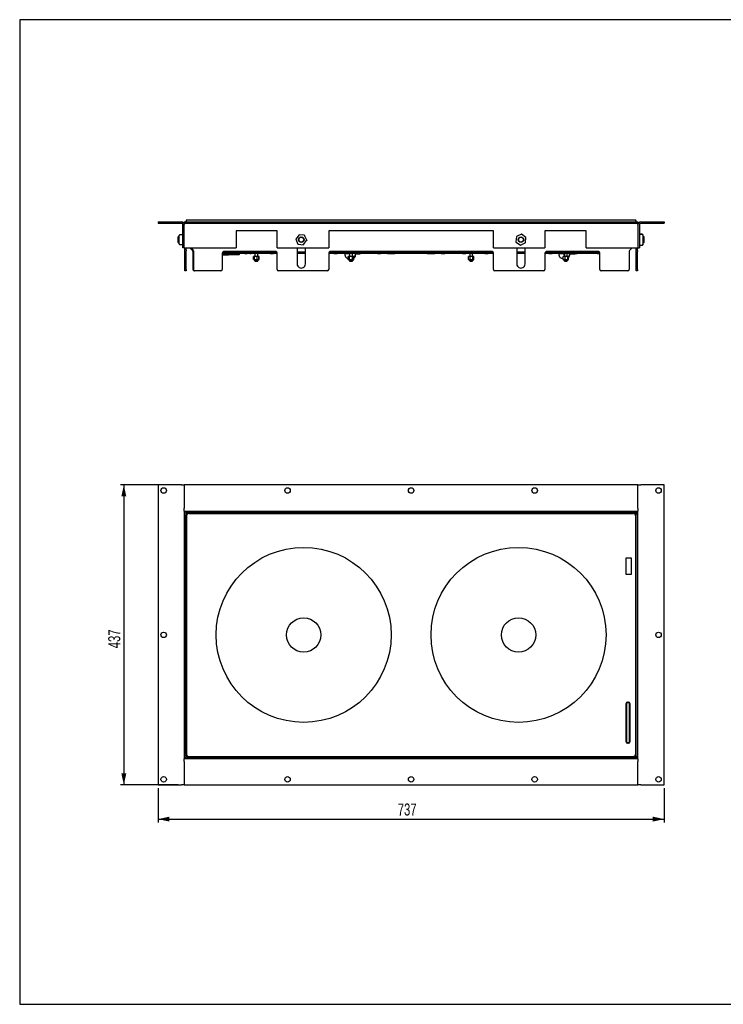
# Model space of a CAD drawing. Extents: x 24 to 2074, y 25 to 1460.
# Tile 1 of 2: x 24 to 1049, y 25 to 1460. Entities that reach past the tile are written whole.
import ezdxf
from ezdxf.enums import TextEntityAlignment as Align

# ---------------------------------------------------------------- set-up
doc = ezdxf.new("R2010")
doc.units = 0
doc.header["$LTSCALE"] = 5
doc.linetypes.add('CENTERX2', pattern=[20.32, 12.7, -2.54, 2.54, -2.54])
doc.layers.get('0').update_dxf_attribs({"linetype": 'CONTINUOUS'})
doc.layers.add('LAYER1', color=2, linetype='CONTINUOUS')
doc.layers.add('LAYER2', color=3, linetype='CENTERX2')
doc.dimstyles.new('SLDDIMSTYLE0', dxfattribs={"dimtxt": 17.5, "dimasz": 16.51, "dimexe": 0, "dimexo": 0.0625, "dimgap": 4.375, "dimtad": 1, "dimrnd": 1e-09, "dimzin": 12, "dimsah": 1, "dimcen": 0.09, "dimazin": 3, "dimtfac": 1, "dimtofl": 0, "dimtmove": 0, "dimatfit": 3})

# ---------------------------------------------------------------- blocks, each defined once
blk = doc.blocks.new('_D')
at = {"layer": 'LAYER2', "color": 3, "linetype": 'CONTINUOUS'}
for p, q in [((254.7, 781.9), (170.7, 781.9)), ((175.7, 781.9), (175.7, 344.9)), ((254.7, 344.9), (170.7, 344.9))]:
    blk.add_line(p, q, dxfattribs=at)
for points in [[(175.7, 781.9), (172.1, 765.3), (179.3, 765.3)], [(175.7, 344.9), (179.3, 361.4), (172.1, 361.4)]]:
    blk.add_solid(points, dxfattribs=at)
at = {"layer": 'LAYER2', "color": 3, "linetype": 'CONTINUOUS', "width": 0.7}
blk.add_text('437', height=17.5, rotation=90, dxfattribs=at).set_placement((175.7, 544, 31.2), align=Align.BOTTOM_LEFT)
blk = doc.blocks.new('_D_1')
at = {"layer": 'LAYER2', "color": 3, "linetype": 'CONTINUOUS'}
for p, q in [((225.7, 339.9), (225.7, 289.9)), ((962.7, 339.9), (962.7, 289.9)), ((225.7, 294.9), (962.7, 294.9))]:
    blk.add_line(p, q, dxfattribs=at)
for points in [[(225.7, 294.9), (242.2, 291.3), (242.2, 298.5)], [(962.7, 294.9), (946.2, 298.5), (946.2, 291.3)]]:
    blk.add_solid(points, dxfattribs=at)
at = {"layer": 'LAYER2', "color": 3, "linetype": 'CONTINUOUS', "width": 0.7}
blk.add_text('737', height=17.5, dxfattribs=at).set_placement((574.8, 294.9, 31.2), align=Align.BOTTOM_LEFT)

msp = doc.modelspace()

# ---------------------------------------------------------------- linework, layer by layer
at = {"color": 7, "linetype": 'CONTINUOUS'}
for p, q in [((2074, 1460), (24, 1460)), ((24, 1460), (24, 25)), ((24, 25), (2074, 25))]:
    msp.add_line(p, q, dxfattribs=at)
at = {"layer": 'LAYER1', "color": 2, "linetype": 'CONTINUOUS'}
for p, q in [((225.684, 1165.344), (225.684, 1163.344)), ((225.684, 1165.344), (259.684, 1165.344)), ((225.684, 1163.344), (259.684, 1163.344)), ((263.684, 1165.344), (263.684, 1163.344)), ((263.684, 1165.344), (924.684, 1165.344)), ((263.684, 1163.344), (924.684, 1163.344)), ((263.684, 1163.344), (263.684, 1161.344)), ((267.074, 1168.344), (270.426, 1168.344)), ((270.426, 1168.344), (917.941, 1168.344)), ((917.941, 1168.344), (921.293, 1168.344)), ((924.684, 1165.344), (924.684, 1163.344)), ((924.684, 1161.344), (924.684, 1163.344)), ((928.684, 1165.344), (962.684, 1165.344)), ((928.684, 1163.344), (962.684, 1163.344)), ((962.684, 1165.344), (962.684, 1163.344)), ((261.684, 1127.344), (261.684, 1161.344)), ((263.684, 1127.344), (263.684, 1161.344)), ((399.184, 1152.344), (339.184, 1152.344)), ((339.184, 1152.344), (339.184, 1127.344)), ((399.184, 1127.344), (399.184, 1152.344)), ((714.184, 1152.344), (474.184, 1152.344)), ((474.184, 1152.344), (474.184, 1127.344)), ((714.184, 1127.344), (714.184, 1152.344)), ((789.184, 1152.344), (789.184, 1127.344)), ((849.184, 1152.344), (789.184, 1152.344)), ((849.184, 1127.344), (849.184, 1152.344)), ((924.684, 1161.344), (924.684, 1127.344)), ((926.684, 1161.344), (926.684, 1127.344)), ((254.884, 1143.344), (254.434, 1142.894)), ((254.434, 1142.894), (254.434, 1137.831)), ((254.434, 1137.831), (254.434, 1135.794)), ((254.434, 1135.794), (254.884, 1135.344)), ((256.384, 1143.344), (254.884, 1143.344)), ((254.884, 1143.344), (254.884, 1137.64)), ((254.884, 1137.64), (254.884, 1135.344)), ((254.884, 1135.344), (256.384, 1135.344)), ((256.384, 1145.378), (256.384, 1145.435)), ((256.384, 1139.621), (256.384, 1145.378)), ((256.384, 1133.587), (256.384, 1139.621)), ((261.484, 1146.461), (257.384, 1146.461)), ((261.484, 1146.396), (257.384, 1146.396)), ((261.484, 1146.456), (261.484, 1146.461)), ((261.484, 1146.303), (261.484, 1146.396)), ((261.684, 1146.261), (261.683, 1146.268)), ((426.313, 1140.138), (429.399, 1133.044)), ((430.937, 1146.557), (426.336, 1140.337)), ((438.807, 1145.762), (431.12, 1146.637)), ((437.43, 1132.131), (442.031, 1138.35)), ((442.054, 1138.549), (438.968, 1145.643)), ((747.658, 1143.815), (746.964, 1136.11)), ((747.048, 1135.928), (753.375, 1131.475)), ((754.793, 1147.231), (747.773, 1143.979)), ((753.574, 1131.457), (760.594, 1134.709)), ((761.319, 1142.759), (754.992, 1147.213)), ((760.709, 1134.872), (761.403, 1142.578)), ((930.984, 1147.249), (926.884, 1147.249)), ((930.984, 1147.139), (926.884, 1147.139)), ((931.984, 1146.129), (931.984, 1146.032)), ((931.984, 1146.032), (931.984, 1141.566)), ((933.484, 1143.344), (931.984, 1143.344)), ((931.984, 1141.566), (931.984, 1134.878)), ((931.984, 1135.344), (933.484, 1135.344)), ((931.984, 1134.878), (931.984, 1132.655)), ((933.934, 1142.894), (933.484, 1143.344)), ((933.484, 1137.026), (933.484, 1143.344)), ((933.484, 1135.344), (933.484, 1137.026)), ((933.484, 1135.344), (933.934, 1135.794)), ((933.934, 1137.287), (933.934, 1142.894)), ((933.934, 1135.794), (933.934, 1137.287)), ((256.384, 1133.31), (256.384, 1133.587)), ((256.384, 1133.252), (256.384, 1133.31)), ((257.384, 1132.292), (261.484, 1132.292)), ((257.384, 1132.227), (261.484, 1132.227)), ((261.484, 1132.227), (261.484, 1132.227)), ((263.684, 1127.344), (261.684, 1127.344)), ((263.684, 1127.344), (339.184, 1127.344)), ((264.434, 1124.53), (264.434, 1127.344)), ((264.434, 1123.115), (264.434, 1124.53)), ((264.434, 1095.944), (264.434, 1123.115)), ((266.434, 1124.53), (266.434, 1127.344)), ((266.434, 1124.53), (266.434, 1123.115)), ((266.434, 1095.944), (266.434, 1123.115)), ((272.034, 1127.344), (275.848, 1123.53)), ((273.596, 1127.344), (276.411, 1124.53)), ((276.434, 1122.115), (276.434, 1095.944)), ((276.996, 1123.115), (276.996, 1095.944)), ((319.184, 1119.944), (319.184, 1095.944)), ((319.184, 1119.344), (327.975, 1119.344)), ((319.755, 1121.344), (361.134, 1121.344)), ((397.184, 1121.944), (321.184, 1121.944)), ((327.975, 1119.344), (329.269, 1119.344)), ((342.151, 1119.344), (329.269, 1119.344)), ((342.151, 1119.344), (343.634, 1119.344)), ((343.634, 1119.344), (343.634, 1117.344)), ((352.014, 1119.344), (343.634, 1119.344)), ((352.014, 1119.344), (355.228, 1119.344)), ((359.347, 1119.344), (355.228, 1119.344)), ((359.347, 1119.344), (361.134, 1119.344)), ((361.134, 1121.344), (361.134, 1119.344)), ((366.134, 1121.344), (361.134, 1121.344)), ((366.134, 1119.344), (361.134, 1119.344)), ((364.594, 1121.639), (363.915, 1121.392)), ((364.697, 1121.944), (364.697, 1121.809)), ((383.684, 1121.344), (366.134, 1121.344)), ((383.684, 1119.344), (366.134, 1119.344)), ((366.684, 1119.344), (366.684, 1114.644)), ((370.684, 1114.644), (370.684, 1119.344)), ((372.769, 1121.637), (372.655, 1121.663)), ((373.452, 1121.392), (372.661, 1121.68)), ((372.671, 1121.809), (372.671, 1121.944)), ((388.684, 1121.344), (383.684, 1121.344)), ((388.684, 1119.344), (383.684, 1119.344)), ((388.684, 1121.344), (388.684, 1119.344)), ((388.684, 1121.344), (393.684, 1121.344)), ((388.684, 1119.344), (393.684, 1119.344)), ((398.612, 1121.344), (393.684, 1121.344)), ((399.184, 1119.344), (393.684, 1119.344)), ((399.184, 1127.344), (474.184, 1127.344)), ((399.184, 1095.944), (399.184, 1119.944)), ((428.184, 1127.344), (428.184, 1103.944)), ((440.184, 1121.344), (428.184, 1121.344)), ((440.184, 1119.344), (428.184, 1119.344)), ((429.56, 1132.925), (437.247, 1132.051)), ((440.184, 1103.944), (440.184, 1127.344)), ((474.184, 1119.944), (474.184, 1095.944)), ((481.684, 1119.344), (474.184, 1119.344)), ((481.684, 1121.344), (474.755, 1121.344)), ((712.184, 1121.944), (476.184, 1121.944)), ((481.684, 1121.344), (486.684, 1121.344)), ((481.684, 1119.344), (486.684, 1119.344)), ((486.684, 1121.344), (486.684, 1119.344)), ((491.684, 1121.344), (486.684, 1121.344)), ((491.684, 1119.344), (486.684, 1119.344)), ((509.234, 1121.344), (491.684, 1121.344)), ((509.234, 1119.344), (491.684, 1119.344)), ((502.569, 1121.63), (501.915, 1121.392)), ((502.681, 1121.944), (502.681, 1121.809)), ((504.684, 1119.344), (504.684, 1114.644)), ((508.684, 1114.644), (508.684, 1119.344)), ((514.234, 1121.344), (509.234, 1121.344)), ((514.234, 1119.344), (509.234, 1119.344)), ((510.686, 1121.809), (510.686, 1121.944)), ((511.452, 1121.392), (510.744, 1121.649)), ((513.189, 1119.344), (513.189, 1118.844)), ((514.234, 1121.344), (514.234, 1119.344)), ((514.234, 1121.344), (550.184, 1121.344)), ((514.234, 1119.344), (519.234, 1119.344)), ((545.184, 1119.344), (519.234, 1119.344)), ((520.044, 1118.744), (520.044, 1119.344)), ((545.184, 1119.344), (550.184, 1119.344)), ((550.184, 1121.344), (550.184, 1119.344)), ((555.184, 1121.344), (550.184, 1121.344)), ((555.184, 1119.344), (550.184, 1119.344)), ((558.184, 1121.344), (555.184, 1121.344)), ((558.184, 1119.344), (555.184, 1119.344)), ((559.684, 1121.344), (558.184, 1121.344)), ((559.684, 1119.344), (558.184, 1119.344)), ((559.684, 1121.344), (559.684, 1119.344)), ((559.684, 1121.344), (570.684, 1121.344)), ((559.684, 1119.344), (570.684, 1119.344)), ((570.684, 1121.344), (570.684, 1119.344)), ((572.184, 1121.344), (570.684, 1121.344)), ((572.184, 1119.344), (570.684, 1119.344)), ((588.184, 1121.344), (572.184, 1121.344)), ((588.184, 1119.344), (572.184, 1119.344)), ((593.184, 1121.344), (588.184, 1121.344)), ((593.184, 1119.344), (588.184, 1119.344)), ((593.184, 1121.344), (593.184, 1119.344)), ((593.184, 1121.344), (595.184, 1121.344)), ((595.184, 1119.344), (593.184, 1119.344)), ((595.184, 1121.344), (595.184, 1119.344)), ((600.184, 1121.344), (595.184, 1121.344)), ((600.184, 1119.344), (595.184, 1119.344)), ((616.184, 1121.344), (600.184, 1121.344)), ((616.184, 1119.344), (600.184, 1119.344)), ((617.684, 1121.344), (616.184, 1121.344)), ((617.684, 1119.344), (616.184, 1119.344)), ((617.684, 1121.344), (617.684, 1119.344)), ((617.684, 1121.344), (628.684, 1121.344)), ((617.684, 1119.344), (628.684, 1119.344)), ((628.684, 1121.344), (628.684, 1119.344)), ((630.184, 1121.344), (628.684, 1121.344)), ((630.184, 1119.344), (628.684, 1119.344)), ((633.184, 1121.344), (630.184, 1121.344)), ((633.184, 1119.344), (630.184, 1119.344)), ((638.184, 1121.344), (633.184, 1121.344)), ((638.184, 1119.344), (633.184, 1119.344)), ((638.184, 1121.344), (638.184, 1119.344)), ((638.184, 1121.344), (674.134, 1121.344)), ((638.184, 1119.344), (643.184, 1119.344)), ((669.134, 1119.344), (643.184, 1119.344)), ((669.134, 1119.344), (674.134, 1119.344)), ((674.134, 1121.344), (674.134, 1119.344)), ((679.134, 1121.344), (674.134, 1121.344)), ((679.134, 1119.344), (674.134, 1119.344)), ((678.047, 1121.804), (676.915, 1121.392)), ((677.992, 1121.637), (678.05, 1121.796)), ((678.13, 1121.944), (678.13, 1121.824)), ((696.684, 1121.344), (679.134, 1121.344)), ((696.684, 1119.344), (679.134, 1119.344)), ((679.684, 1119.344), (679.684, 1114.644)), ((683.684, 1114.644), (683.684, 1119.344)), ((685.237, 1121.824), (685.237, 1121.944)), ((685.237, 1121.825), (685.238, 1121.809)), ((686.452, 1121.392), (685.32, 1121.804)), ((701.684, 1121.344), (696.684, 1121.344)), ((701.684, 1119.344), (696.684, 1119.344)), ((701.684, 1121.344), (701.684, 1119.344)), ((701.684, 1121.344), (706.684, 1121.344)), ((701.684, 1119.344), (706.684, 1119.344)), ((713.612, 1121.344), (706.684, 1121.344)), ((714.184, 1119.344), (706.684, 1119.344)), ((714.184, 1127.344), (789.184, 1127.344)), ((714.184, 1095.944), (714.184, 1119.944)), ((748.184, 1127.344), (748.184, 1103.944)), ((760.184, 1121.344), (748.184, 1121.344)), ((760.184, 1119.344), (748.184, 1119.344)), ((760.184, 1103.944), (760.184, 1127.344)), ((789.184, 1119.944), (789.184, 1095.944)), ((794.684, 1119.344), (789.184, 1119.344)), ((794.684, 1121.344), (789.755, 1121.344)), ((867.184, 1121.944), (791.184, 1121.944)), ((794.684, 1121.344), (799.684, 1121.344)), ((794.684, 1119.344), (799.684, 1119.344)), ((799.684, 1121.344), (799.684, 1119.344)), ((804.684, 1121.344), (799.684, 1121.344)), ((804.684, 1119.344), (799.684, 1119.344)), ((822.234, 1121.344), (804.684, 1121.344)), ((822.234, 1119.344), (804.684, 1119.344)), ((815.581, 1121.634), (814.915, 1121.392)), ((815.676, 1121.944), (815.676, 1121.809)), ((817.684, 1119.344), (817.684, 1114.644)), ((821.684, 1114.644), (821.684, 1119.344)), ((827.234, 1121.344), (822.234, 1121.344)), ((827.234, 1119.344), (822.234, 1119.344)), ((823.691, 1121.809), (823.691, 1121.944)), ((824.452, 1121.392), (823.806, 1121.627)), ((825.228, 1119.344), (825.228, 1118.844)), ((827.234, 1121.344), (827.234, 1119.344)), ((827.234, 1121.344), (868.612, 1121.344)), ((827.234, 1119.344), (829.02, 1119.344)), ((833.139, 1119.344), (829.02, 1119.344)), ((833.139, 1119.344), (836.353, 1119.344)), ((833.209, 1118.744), (833.209, 1119.344)), ((865.234, 1119.344), (836.353, 1119.344)), ((849.184, 1127.344), (924.684, 1127.344)), ((865.234, 1119.344), (869.184, 1119.344)), ((869.184, 1095.944), (869.184, 1119.944)), ((911.934, 1122.115), (911.934, 1095.944)), ((916.334, 1127.344), (912.519, 1123.53)), ((921.934, 1123.53), (921.934, 1127.344)), ((921.934, 1122.115), (921.934, 1123.53)), ((921.934, 1095.944), (921.934, 1122.115)), ((923.934, 1123.53), (923.934, 1127.344)), ((923.934, 1123.53), (923.934, 1122.115)), ((923.934, 1095.944), (923.934, 1122.115)), ((924.684, 1127.344), (926.684, 1127.344)), ((926.884, 1131.548), (930.984, 1131.548)), ((926.884, 1131.438), (930.984, 1131.438)), ((931.984, 1132.655), (931.984, 1132.559)), ((319.184, 1117.344), (327.975, 1117.344)), ((329.269, 1117.344), (327.975, 1117.344)), ((342.151, 1117.344), (329.269, 1117.344)), ((343.634, 1117.344), (342.151, 1117.344)), ((364.642, 1110.589), (364.642, 1114.644)), ((364.78, 1114.644), (364.642, 1114.644)), ((364.78, 1110.589), (364.78, 1114.644)), ((365.825, 1114.644), (364.78, 1114.644)), ((364.929, 1110.492), (364.78, 1110.589)), ((365.656, 1109.644), (371.711, 1109.644)), ((365.825, 1110.589), (365.825, 1114.644)), ((369.729, 1114.644), (365.825, 1114.644)), ((366.684, 1109.644), (366.684, 1108.144)), ((366.884, 1107.944), (368.733, 1107.944)), ((368.733, 1107.944), (370.484, 1107.944)), ((369.729, 1110.589), (369.729, 1114.644)), ((372.587, 1114.644), (369.729, 1114.644)), ((370.684, 1108.144), (370.684, 1109.644)), ((372.587, 1110.589), (372.587, 1114.644)), ((372.725, 1114.644), (372.587, 1114.644)), ((372.725, 1110.589), (372.725, 1114.644)), ((504.684, 1118.844), (497.784, 1118.844)), ((501.554, 1112.244), (502.642, 1112.244)), ((502.642, 1110.589), (502.642, 1114.644)), ((504.658, 1114.644), (502.642, 1114.644)), ((503.656, 1109.644), (509.303, 1109.644)), ((504.658, 1110.589), (504.658, 1114.644)), ((508.699, 1114.644), (504.658, 1114.644)), ((504.684, 1109.644), (504.684, 1108.144)), ((504.884, 1107.944), (508.058, 1107.944)), ((508.058, 1107.944), (508.484, 1107.944)), ((508.684, 1108.144), (508.684, 1109.644)), ((508.699, 1110.589), (508.699, 1114.644)), ((510.725, 1114.644), (508.699, 1114.644)), ((509.303, 1109.644), (509.711, 1109.644)), ((510.725, 1110.589), (510.725, 1114.644)), ((513.532, 1118.744), (520.044, 1118.744)), ((677.689, 1110.589), (677.689, 1114.644)), ((680.218, 1114.644), (677.689, 1114.644)), ((677.689, 1110.589), (677.927, 1110.48)), ((678.656, 1109.644), (679.322, 1109.644)), ((679.322, 1109.644), (684.711, 1109.644)), ((679.684, 1109.644), (679.684, 1108.144)), ((679.884, 1107.944), (683.204, 1107.944)), ((680.218, 1110.589), (680.218, 1114.644)), ((684.213, 1114.644), (680.218, 1114.644)), ((683.204, 1107.944), (683.484, 1107.944)), ((683.684, 1108.144), (683.684, 1109.644)), ((684.213, 1110.589), (684.213, 1114.644)), ((685.678, 1114.644), (684.213, 1114.644)), ((685.678, 1110.589), (685.678, 1114.644)), ((816.848, 1118.844), (809.38, 1118.844)), ((813.77, 1112.244), (815.795, 1112.244)), ((815.795, 1110.589), (815.795, 1114.644)), ((818.693, 1114.644), (815.795, 1114.644)), ((816.656, 1109.644), (822.711, 1109.644)), ((817.247, 1118.844), (816.848, 1118.844)), ((817.684, 1109.644), (817.684, 1108.144)), ((817.884, 1107.944), (821.061, 1107.944)), ((818.693, 1110.589), (818.693, 1114.644)), ((822.582, 1114.644), (818.693, 1114.644)), ((821.061, 1107.944), (821.484, 1107.944)), ((821.684, 1108.144), (821.684, 1109.644)), ((822.582, 1110.589), (822.582, 1114.644)), ((823.572, 1114.644), (822.582, 1114.644)), ((823.572, 1110.589), (823.572, 1114.644)), ((825.626, 1118.744), (833.209, 1118.744)), ((264.434, 1093.944), (264.434, 1095.944)), ((266.434, 1093.944), (264.434, 1093.944)), ((266.434, 1095.944), (266.434, 1093.944)), ((317.184, 1093.944), (278.996, 1093.944)), ((472.184, 1093.944), (401.184, 1093.944)), ((787.184, 1093.944), (716.184, 1093.944)), ((909.934, 1093.944), (871.184, 1093.944)), ((921.934, 1093.944), (921.934, 1095.944)), ((923.934, 1093.944), (921.934, 1093.944)), ((923.934, 1095.944), (923.934, 1093.944)), ((225.684, 781.855), (225.684, 344.855)), ((259.684, 781.855), (225.684, 781.855)), ((259.684, 781.855), (263.684, 781.855)), ((263.684, 781.855), (263.684, 747.855)), ((924.684, 781.855), (263.684, 781.855)), ((924.684, 781.855), (928.684, 781.855)), ((924.684, 747.855), (924.684, 781.855)), ((962.684, 781.855), (928.684, 781.855)), ((962.684, 344.855), (962.684, 781.855)), ((263.684, 743.855), (263.684, 747.855)), ((924.684, 747.855), (924.684, 743.855)), ((263.684, 743.855), (924.684, 743.855)), ((263.684, 743.855), (263.684, 382.855)), ((264.434, 387.105), (264.434, 741.105)), ((264.434, 741.105), (267.934, 741.105)), ((266.184, 737.355), (266.184, 389.355)), ((266.434, 741.205), (266.434, 743.105)), ((266.434, 743.105), (268.434, 743.105)), ((266.434, 741.205), (266.534, 741.105)), ((267.074, 737.113), (267.074, 389.598)), ((268.792, 741.105), (267.934, 741.105)), ((270.934, 743.105), (268.434, 743.105)), ((918.184, 741.355), (270.184, 741.355)), ((270.426, 740.465), (917.941, 740.465)), ((270.934, 741.355), (270.934, 743.105)), ((920.434, 743.105), (270.934, 743.105)), ((361.134, 743.105), (361.134, 743.855)), ((388.684, 743.855), (388.684, 743.105)), ((430.184, 743.855), (430.184, 743.105)), ((438.184, 743.105), (438.184, 743.855)), ((486.684, 743.105), (486.684, 743.855)), ((514.234, 743.855), (514.234, 743.105)), ((674.134, 743.105), (674.134, 743.855)), ((701.684, 743.855), (701.684, 743.105)), ((750.184, 743.855), (750.184, 743.105)), ((758.184, 743.105), (758.184, 743.855)), ((799.684, 743.105), (799.684, 743.855)), ((827.234, 743.855), (827.234, 743.105)), ((920.434, 741.105), (920.434, 743.105)), ((921.293, 737.113), (921.293, 389.598)), ((921.934, 739.605), (923.934, 739.605)), ((922.184, 389.355), (922.184, 737.355)), ((923.934, 739.605), (923.934, 385.605)), ((924.684, 382.855), (924.684, 743.855)), ((264.434, 717.355), (263.684, 717.355)), ((263.684, 709.355), (264.434, 709.355)), ((924.684, 717.355), (923.934, 717.355)), ((923.934, 709.355), (924.684, 709.355)), ((915.184, 675.355), (907.184, 675.355)), ((907.184, 675.355), (907.184, 652.105)), ((915.184, 652.105), (915.184, 675.355)), ((907.184, 652.105), (915.184, 652.105)), ((264.434, 567.355), (263.684, 567.355)), ((924.684, 567.355), (923.934, 567.355)), ((263.684, 559.355), (264.434, 559.355)), ((923.934, 559.355), (924.684, 559.355)), ((907.184, 462.855), (907.184, 407.855)), ((908.184, 462.855), (908.184, 407.855)), ((910.684, 465.355), (909.684, 465.355)), ((910.684, 464.355), (909.684, 464.355)), ((912.184, 407.855), (912.184, 462.855)), ((913.184, 407.855), (913.184, 462.855)), ((264.434, 417.355), (263.684, 417.355)), ((924.684, 417.355), (923.934, 417.355)), ((263.684, 409.355), (264.434, 409.355)), ((909.684, 406.355), (910.684, 406.355)), ((909.684, 405.355), (910.684, 405.355)), ((923.934, 409.355), (924.684, 409.355)), ((263.684, 378.855), (263.684, 382.855)), ((924.684, 382.855), (263.684, 382.855)), ((263.684, 378.855), (263.684, 344.855)), ((266.434, 387.105), (264.434, 387.105)), ((267.934, 385.605), (267.934, 383.605)), ((267.934, 383.605), (917.434, 383.605)), ((270.184, 385.355), (918.184, 385.355)), ((270.426, 386.246), (917.941, 386.246)), ((361.134, 382.855), (361.134, 383.605)), ((388.684, 383.605), (388.684, 382.855)), ((430.184, 383.605), (430.184, 382.855)), ((438.184, 382.855), (438.184, 383.605)), ((486.684, 382.855), (486.684, 383.605)), ((514.234, 383.605), (514.234, 382.855)), ((674.134, 382.855), (674.134, 383.605)), ((701.684, 383.605), (701.684, 382.855)), ((750.184, 383.605), (750.184, 382.855)), ((758.184, 382.855), (758.184, 383.605)), ((799.684, 382.855), (799.684, 383.605)), ((827.234, 383.605), (827.234, 382.855)), ((917.434, 385.355), (917.434, 383.605)), ((917.434, 383.605), (919.934, 383.605)), ((919.575, 385.605), (920.434, 385.605)), ((921.934, 383.605), (919.934, 383.605)), ((923.934, 385.605), (920.434, 385.605)), ((921.934, 385.605), (921.934, 383.605)), ((924.684, 382.855), (924.684, 378.855)), ((924.684, 344.855), (924.684, 378.855)), ((225.684, 344.855), (259.684, 344.855)), ((263.684, 344.855), (259.684, 344.855)), ((263.684, 344.855), (924.684, 344.855)), ((928.684, 344.855), (924.684, 344.855)), ((928.684, 344.855), (962.684, 344.855))]:
    msp.add_line(p, q, dxfattribs=at)
at = {"layer": 'LAYER1', "color": 2, "linetype": 'CONTINUOUS', "flags": 128}
for points in [[(256.384, 1145.435), (256.46, 1145.828), (256.676, 1146.16)], [(256.384, 1145.378), (256.46, 1145.767), (256.676, 1146.097)], [(256.676, 1146.032), (256.46, 1145.732), (256.384, 1145.378)], [(261.684, 1146.196), (261.68, 1146.217), (261.668, 1146.237), (261.65, 1146.255), (261.625, 1146.271), (261.595, 1146.285), (261.56, 1146.294), (261.523, 1146.301), (261.484, 1146.303)], [(426.298, 1140.241), (426.311, 1140.292), (426.336, 1140.337)], [(426.313, 1140.138), (426.299, 1140.189), (426.298, 1140.241)], [(430.937, 1146.557), (430.973, 1146.595), (431.018, 1146.621)], [(431.018, 1146.621), (431.068, 1146.636), (431.12, 1146.637)], [(438.807, 1145.762), (438.858, 1145.75), (438.903, 1145.724)], [(438.903, 1145.724), (438.941, 1145.688), (438.968, 1145.643)], [(442.069, 1138.447), (442.057, 1138.396), (442.031, 1138.35)], [(442.054, 1138.549), (442.068, 1138.499), (442.069, 1138.447)], [(746.982, 1136.008), (746.967, 1136.058), (746.964, 1136.11)], [(747.048, 1135.928), (747.01, 1135.964), (746.982, 1136.008)], [(747.658, 1143.815), (747.67, 1143.866), (747.694, 1143.912)], [(747.694, 1143.912), (747.729, 1143.951), (747.773, 1143.979)], [(754.793, 1147.231), (754.843, 1147.246), (754.895, 1147.248)], [(754.895, 1147.248), (754.946, 1147.237), (754.992, 1147.213)], [(760.673, 1134.775), (760.638, 1134.737), (760.594, 1134.709)], [(760.709, 1134.872), (760.697, 1134.821), (760.673, 1134.775)], [(761.319, 1142.759), (761.357, 1142.724), (761.385, 1142.68)], [(761.385, 1142.68), (761.4, 1142.63), (761.403, 1142.578)], [(931.984, 1146.129), (931.907, 1146.551), (931.691, 1146.908)], [(931.691, 1146.895), (931.907, 1146.544), (931.984, 1146.129)], [(931.691, 1146.807), (931.907, 1146.452), (931.984, 1146.032)], [(931.984, 1146.032), (931.907, 1146.437), (931.691, 1146.78)], [(256.384, 1133.31), (256.46, 1132.921), (256.676, 1132.59)], [(256.384, 1133.252), (256.46, 1132.86), (256.676, 1132.527)], [(261.484, 1132.227), (261.559, 1132.241), (261.579, 1132.251)], [(364.695, 1121.809), (364.689, 1121.755), (364.669, 1121.708), (364.644, 1121.674), (364.621, 1121.652), (364.606, 1121.642), (364.599, 1121.638), (364.595, 1121.636), (364.595, 1121.636)], [(364.6, 1121.638), (364.606, 1121.64), (364.616, 1121.644)], [(372.654, 1121.825), (372.66, 1121.82), (372.671, 1121.809), (372.67, 1121.809)], [(429.464, 1132.963), (429.426, 1132.999), (429.399, 1133.044)], [(429.56, 1132.925), (429.509, 1132.938), (429.464, 1132.963)], [(437.349, 1132.066), (437.299, 1132.052), (437.247, 1132.051)], [(437.43, 1132.131), (437.394, 1132.093), (437.349, 1132.066)], [(502.678, 1121.809), (502.678, 1121.773), (502.661, 1121.721), (502.637, 1121.682), (502.61, 1121.655), (502.589, 1121.64), (502.578, 1121.633), (502.572, 1121.63), (502.569, 1121.629), (502.569, 1121.629)], [(685.317, 1121.796), (685.314, 1121.805), (685.292, 1121.774), (685.267, 1121.637)], [(753.472, 1131.439), (753.421, 1131.451), (753.375, 1131.475)], [(753.574, 1131.457), (753.524, 1131.441), (753.472, 1131.439)], [(823.803, 1121.628), (823.809, 1121.625), (823.806, 1121.627), (823.799, 1121.63), (823.789, 1121.636), (823.763, 1121.654), (823.733, 1121.685), (823.698, 1121.754), (823.693, 1121.81)], [(823.774, 1121.638), (823.801, 1121.629), (823.803, 1121.628)], [(931.691, 1131.88), (931.907, 1132.236), (931.984, 1132.655)], [(931.691, 1131.792), (931.907, 1132.144), (931.984, 1132.559)], [(931.984, 1132.559), (931.907, 1132.137), (931.691, 1131.78)], [(365.825, 1110.589), (365.746, 1110.542), (365.303, 1110.312), (365.06, 1110.427)], [(372.307, 1110.427), (372.42, 1110.48), (372.587, 1110.589)], [(372.725, 1110.589), (372.575, 1110.542), (372.469, 1110.512)], [(497.784, 1118.844), (497.892, 1117.272), (498.212, 1115.79), (498.723, 1114.484), (499.398, 1113.43), (500.197, 1112.686), (501.073, 1112.298), (501.554, 1112.244)], [(510.71, 1112.456), (511.066, 1112.651), (511.871, 1113.373), (512.555, 1114.41), (513.077, 1115.702), (513.409, 1117.175), (513.532, 1118.744)], [(809.38, 1118.844), (809.507, 1117.272), (809.878, 1115.79), (810.474, 1114.484), (811.259, 1113.43), (812.189, 1112.686), (813.21, 1112.298), (813.77, 1112.244)], [(817.684, 1116.116), (817.383, 1117.291), (817.247, 1118.844)], [(817.684, 1117.675), (817.624, 1117.291), (817.504, 1116.728)], [(823.572, 1110.589), (823.209, 1110.344), (822.836, 1110.409), (822.582, 1110.589)], [(920.434, 743.105), (920.432, 742.839), (920.43, 742.08), (920.428, 740.945), (920.428, 740.57)], [(921.405, 739.6), (921.773, 739.6), (922.908, 739.602), (923.667, 739.604), (923.934, 739.605)], [(266.962, 387.111), (266.594, 387.111), (265.459, 387.109), (264.7, 387.107), (264.434, 387.105)], [(267.934, 383.605), (267.935, 383.872), (267.937, 384.631), (267.939, 385.766), (267.939, 386.141)]]:
    msp.add_lwpolyline(points, dxfattribs=at)
at = {"layer": 'LAYER1', "color": 2, "linetype": 'CONTINUOUS'}
for centre, radius in [((434.184, 1139.344), 4), ((434.184, 1139.344), 3.55), ((754.184, 1139.344), 4), ((754.184, 1139.344), 3.55), ((233.684, 773.855), 4), ((414.184, 773.855), 4), ((594.184, 773.855), 4), ((774.184, 773.855), 4), ((954.684, 773.855), 4), ((437.684, 563.355), 127.5), ((750.684, 563.355), 127.5), ((437.684, 563.355), 25), ((750.684, 563.355), 25), ((233.684, 563.355), 4), ((954.684, 563.355), 4), ((233.684, 352.855), 4), ((414.184, 352.855), 4), ((594.184, 352.855), 4), ((774.184, 352.855), 4), ((954.684, 352.855), 4)]:
    msp.add_circle(centre, radius, dxfattribs=at)
for centre, radius, start, end in [((259.684, 1161.344), 4, 0, 90), ((259.684, 1161.344), 2, 0, 90), ((271.684, 1165.344), 5.5, 146.944269, 180), ((916.684, 1165.344), 5.5, 360, 33.055731), ((928.684, 1161.344), 4, 90, 180), ((928.684, 1161.344), 2, 90, 180), ((257.267, 1145.481), 0.879, 144.898836, 176.998251), ((257.386, 1145.473), 0.988, 90.133344, 135.899544), ((257.385, 1145.407), 0.991, 90.094708, 135.645316), ((257.385, 1145.404), 0.991, 90.09287, 135.633097), ((261.484, 1146.259), 0.197, 2.796308, 90.159696), ((926.883, 1147.05), 0.199, 89.858017, 180.267382), ((926.878, 1134.278), 0.195, 181.655909, 271.565311), ((926.878, 1146.948), 0.191, 88.384617, 182.384905), ((930.974, 1146.273), 0.958, 41.534789, 89.414406), ((930.975, 1146.247), 0.965, 42.157868, 89.497957), ((930.974, 1146.169), 0.959, 41.710383, 89.456957), ((930.977, 1146.114), 0.976, 43.04435, 89.62856), ((257.385, 1133.283), 0.991, 224.366903, 269.90713), ((257.386, 1133.215), 0.988, 224.100456, 269.866656), ((261.484, 1132.492), 0.2, 269.976273, 359.976253), ((261.484, 1132.427), 0.2, 269.949751, 359.949662), ((261.504, 1132.412), 0.177, 294.871081, 4.637119), ((274.434, 1122.115), 2, 0, 45), ((274.996, 1123.115), 2, 0, 45), ((321.184, 1119.944), 2, 90, 180), ((363.984, 1121.204), 0.2, 110, 135.556343), ((372.85, 1121.798), 0.179, 176.56449, 238.752936), ((373.384, 1121.204), 0.2, 44.443657, 70), ((397.184, 1119.944), 2, 0, 90), ((476.184, 1119.944), 2, 90, 180), ((501.984, 1121.204), 0.2, 110, 135.556343), ((510.877, 1121.8), 0.189, 177.264113, 245.048171), ((511.384, 1121.204), 0.2, 44.443657, 70), ((676.984, 1121.204), 0.2, 110, 135.556343), ((677.934, 1121.825), 0.196, 287.237129, 0.09638), ((685.326, 1121.827), 0.199, 180.561508, 252.817558), ((686.384, 1121.204), 0.2, 44.443657, 70), ((712.184, 1119.944), 2, 0, 90), ((791.184, 1119.944), 2, 90, 180), ((814.984, 1121.204), 0.2, 110, 135.556343), ((815.482, 1121.802), 0.192, 293.338995, 2.217875), ((816.023, 1120.411), 1.301, 109.409523, 110.810809), ((824.384, 1121.204), 0.2, 44.443657, 70), ((867.184, 1119.944), 2, 0, 90), ((913.934, 1122.115), 2, 135, 180), ((926.878, 1131.754), 0.195, 181.655909, 271.565311), ((926.873, 1131.628), 0.19, 176.977375, 273.06413), ((926.876, 1131.737), 0.189, 178.083026, 272.392456), ((930.977, 1132.574), 0.976, 270.37144, 316.95565), ((930.974, 1132.519), 0.959, 270.543043, 318.289617), ((930.975, 1132.44), 0.965, 270.502043, 317.842132), ((930.974, 1132.415), 0.958, 270.585594, 318.465211), ((931.03, 1132.576), 0.949, 326.200413, 358.303566), ((364.242, 1109.144), 1.5, 19.471221, 57.532844), ((367.777, 1118.106), 7.766, 255.443822, 284.556178), ((366.884, 1108.144), 0.2, 180, 270), ((371.158, 1114.571), 4.23, 250.252145, 289.747855), ((370.484, 1108.144), 0.2, 270, 0), ((373.125, 1109.144), 1.5, 122.554182, 160.528779), ((503.65, 1112.515), 2.173, 242.375855, 297.624145), ((502.242, 1109.144), 1.5, 19.471221, 74.320086), ((506.678, 1118.654), 8.314, 255.933531, 284.066469), ((504.884, 1108.144), 0.2, 180, 270), ((508.484, 1108.144), 0.2, 270, 0), ((509.712, 1112.975), 2.592, 246.992923, 293.007077), ((511.125, 1109.144), 1.5, 104.998718, 160.528779), ((506.891, 1118.133), 6.338, 307.221827, 6.441384), ((678.954, 1114.348), 3.965, 251.403141, 288.596859), ((677.242, 1109.144), 1.5, 19.471221, 62.89199), ((679.884, 1108.144), 0.2, 180, 270), ((682.215, 1118.466), 8.125, 255.770631, 284.229369), ((683.484, 1108.144), 0.2, 270, 0), ((684.906, 1111.43), 1.089, 230.484829, 299.348113), ((686.125, 1109.144), 1.5, 117.122116, 160.528779), ((817.244, 1114.685), 4.344, 250.51417, 289.48583), ((815.242, 1109.144), 1.5, 19.471221, 56.53545), ((825.783, 1118.744), 8.935, 179.360246, 204.979396), ((817.884, 1108.144), 0.2, 180, 270), ((820.637, 1119.572), 9.191, 257.787031, 282.212969), ((821.484, 1108.144), 0.2, 270, 0), ((824.125, 1109.144), 1.5, 123.513792, 160.528779), ((818.055, 1118.45), 7.577, 316.582418, 2.223534), ((818.055, 1118.57), 7.178, 320.227338, 2.18659), ((278.434, 1095.944), 2, 180, 270), ((278.996, 1095.944), 2, 180, 270), ((317.184, 1095.944), 2, 270, 0), ((401.184, 1095.944), 2, 180, 270), ((434.184, 1103.944), 6, 179.999994, 0.000006), ((472.184, 1095.944), 2, 270, 0), ((716.184, 1095.944), 2, 180, 270), ((754.184, 1103.944), 6, 179.999994, 0.000006), ((787.184, 1095.944), 2, 270, 0), ((871.184, 1095.944), 2, 180, 270), ((909.934, 1095.944), 2, 270, 0), ((270.184, 737.355), 4, 89.694309, 180.296335), ((270.394, 737.145), 3.321, 89.446533, 180.553467), ((917.973, 737.145), 3.321, 359.446533, 90.553467), ((918.184, 737.355), 4, 359.694309, 90.296335), ((963.69, 740.523), 43.26, 179.229248, 179.940759), ((920.434, 739.605), 3.5, 0, 90), ((920.434, 739.605), 1.5, 0, 90), ((921.357, 782.3), 42.698, 270.062357, 270.773372), ((909.684, 462.855), 2.5, 90, 180), ((909.684, 462.855), 1.5, 90, 180), ((910.684, 462.855), 2.5, 0, 90), ((910.684, 462.855), 1.5, 0, 90), ((909.684, 407.855), 2.5, 180, 270), ((909.684, 407.855), 1.5, 180, 270), ((910.684, 407.855), 2.5, 270, 0), ((910.684, 407.855), 1.5, 270, 0), ((270.184, 389.355), 4, 179.694309, 270.296335), ((270.394, 389.566), 3.321, 179.446533, 270.553467), ((917.973, 389.566), 3.321, 269.446533, 0.553467), ((918.184, 389.355), 4, 269.694309, 0.296335), ((267.934, 387.105), 3.5, 180, 270), ((267.01, 344.411), 42.698, 90.062357, 90.773372), ((267.934, 387.105), 1.5, 180, 270), ((224.677, 386.187), 43.26, 359.229248, 359.940759)]:
    msp.add_arc(centre, radius, start, end, dxfattribs=at)

# ---------------------------------------------------------------- dimensions: what is measured, and where the dimension line sits
at = {"layer": 'LAYER2', "color": 3, "linetype": 'CONTINUOUS'}
dim = msp.add_linear_dim(base=(175.684, 344.855), p1=(259.684, 781.855), p2=(259.684, 344.855), angle=90, dimstyle='SLDDIMSTYLE0', dxfattribs=at)
dim.commit()
dim.dimension.update_dxf_attribs({"geometry": '_D', "text_midpoint": (175.684, 563.355), "dimtype": 160})
dim = msp.add_linear_dim(base=(962.684, 294.855), p1=(225.684, 344.855), p2=(962.684, 344.855), dimstyle='SLDDIMSTYLE0', dxfattribs=at)
dim.commit()
dim.dimension.update_dxf_attribs({"geometry": '_D_1', "text_midpoint": (594.184, 294.855), "dimtype": 160})

doc.saveas('drawing.dxf')
